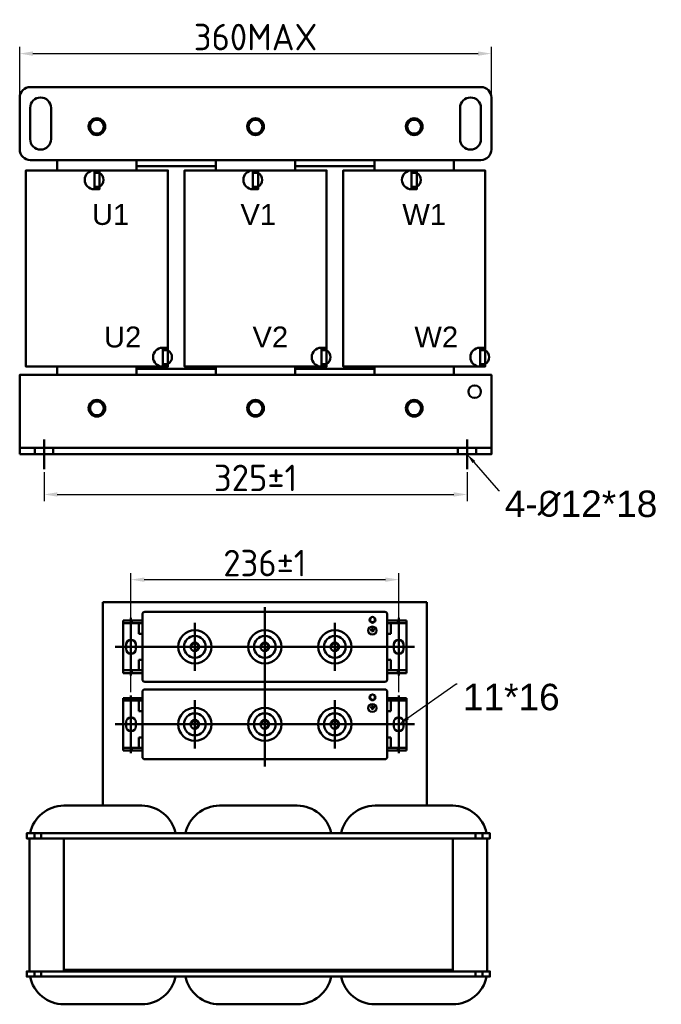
# Model space of a CAD drawing. Header units: millimetres. Extents: x -588 to 569, y 170 to 914.
# Tile 1 of 2: x -588 to -104, y 170 to 914. Entities that reach past the tile are written whole.
import ezdxf
from ezdxf import colors
from ezdxf.entities.mleader import LeaderData, LeaderLine
from ezdxf.math import Vec2, Vec3

# ---------------------------------------------------------------- set-up
doc = ezdxf.new("R2010")
doc.units = ezdxf.units.MM
doc.layers.get('0').update_dxf_attribs({"lineweight": 50})
doc.styles.add('GOST-2.304_Type-B', font='GOST Common.ttf')
doc.styles.get("Standard").update_dxf_attribs({"font": 'arial.ttf'})
doc.dimstyles.new('ISO-25', dxfattribs={"dimtxt": 5, "dimasz": 2.5, "dimexe": 1.25, "dimexo": 0.625, "dimtad": 1, "dimtoh": 1, "dimdec": 0, "dimtxsty": 'GOST-2.304_Type-B', "dimcen": 2.5, "dimadec": 0, "dimazin": 0, "dimtfac": 1, "dimtdec": 0, "dimtmove": 0, "dimatfit": 3, "dimfxl": 1, "dimarcsym": 0})

# ---------------------------------------------------------------- blocks, each defined once
blk = doc.blocks.new('*D31')
at = {"color": 0, "lineweight": -2, "transparency": 16777216}
for p, q in [((-570.1, 571.87), (-570.1, 550.15)), ((-250.74, 571.87), (-250.74, 550.15)), ((-560.1, 555.15), (-260.74, 555.15))]:
    blk.add_line(p, q, dxfattribs=at)
at = {"color": 0, "transparency": 16777216}
for points in [[(-560.1, 556.82), (-560.1, 553.49), (-570.1, 555.15)], [(-260.74, 556.82), (-260.74, 553.49), (-250.74, 555.15)]]:
    blk.add_solid(points, dxfattribs=at)
at = {"layer": 'Defpoints', "color": 0, "transparency": 16777216}
for p in [(-570.1, 574.37), (-250.74, 574.37), (-250.74, 555.15)]:
    blk.add_point(p, dxfattribs=at)
at = {"color": 0, "transparency": 16777216, "insert": (-410.42, 567.65), "char_height": 20, "attachment_point": 5, "style": 'GOST-2.304_Type-B'}
blk.add_mtext('325%%P1', dxfattribs=at)
blk = doc.blocks.new('*D29')
at = {"color": 0, "lineweight": -2, "transparency": 16777216}
for p, q in [((-588.48, 857.52), (-588.48, 893.13)), ((-232.36, 857.52), (-232.36, 893.13)), ((-578.48, 888.13), (-242.36, 888.13))]:
    blk.add_line(p, q, dxfattribs=at)
at = {"color": 0, "transparency": 16777216}
for points in [[(-578.48, 889.8), (-578.48, 886.46), (-588.48, 888.13)], [(-242.36, 889.8), (-242.36, 886.46), (-232.36, 888.13)]]:
    blk.add_solid(points, dxfattribs=at)
at = {"layer": 'Defpoints', "color": 0, "transparency": 16777216}
for p in [(-232.36, 888.13), (-588.48, 855.02), (-232.36, 855.02)]:
    blk.add_point(p, dxfattribs=at)
at = {"color": 0, "transparency": 16777216, "insert": (-410.42, 900.63), "char_height": 20, "attachment_point": 5, "style": 'GOST-2.304_Type-B'}
blk.add_mtext('360MAX', dxfattribs=at)
blk = doc.blocks.new('*D30')
at = {"color": 0, "lineweight": -2, "transparency": 16777216}
for p, q in [((-504.46, 405.84), (-504.46, 495.82)), ((-302.35, 405.84), (-302.35, 495.82)), ((-494.46, 490.82), (-312.35, 490.82))]:
    blk.add_line(p, q, dxfattribs=at)
at = {"color": 0, "transparency": 16777216}
for points in [[(-494.46, 492.48), (-494.46, 489.15), (-504.46, 490.82)], [(-312.35, 492.48), (-312.35, 489.15), (-302.35, 490.82)]]:
    blk.add_solid(points, dxfattribs=at)
at = {"layer": 'Defpoints', "color": 0, "transparency": 16777216}
for p in [(-302.35, 490.82), (-504.46, 403.34), (-302.35, 403.34)]:
    blk.add_point(p, dxfattribs=at)
at = {"color": 0, "transparency": 16777216, "insert": (-403.41, 503.32), "char_height": 20, "attachment_point": 5, "style": 'GOST-2.304_Type-B'}
blk.add_mtext('236±1', dxfattribs=at)

msp = doc.modelspace()

# ---------------------------------------------------------------- hatches: boundary and pattern name
h = msp.add_hatch(color=256)
h.set_gradient(color1=(250, 250, 255), one_color=1, tint=1)
edge = h.paths.add_edge_path()
edge.add_line((-322.32, 450.94), (-321.66, 450.94))
edge.add_arc((-321.66, 451.16), 0.222, -90, 0)
edge.add_arc((-321.66, 451.16), 0.222, 0, 90)
edge.add_line((-321.66, 451.38), (-322.32, 451.38))
edge.add_line((-322.32, 451.38), (-322.98, 451.38))
edge.add_arc((-322.98, 451.16), 0.222, 90, 180)
edge.add_arc((-322.98, 451.16), 0.222, 180, 270)
edge.add_line((-322.98, 450.94), (-322.32, 450.94))
edge = h.paths.add_edge_path()
edge.add_line((-322.54, 454.35), (-322.54, 453.39))
edge.add_line((-322.54, 453.39), (-323.96, 453.39))
edge.add_arc((-323.96, 453.17), 0.222, 90, 180)
edge.add_line((-324.18, 453.17), (-324.18, 453.17))
edge.add_arc((-323.96, 453.17), 0.222, -180, -90)
edge.add_line((-323.96, 452.94), (-322.32, 452.94))
edge.add_line((-322.32, 452.94), (-320.68, 452.94))
edge.add_arc((-320.68, 453.17), 0.222, -90, 0)
edge.add_line((-320.46, 453.17), (-320.46, 453.17))
edge.add_arc((-320.68, 453.17), 0.222, 0, 90)
edge.add_line((-320.68, 453.39), (-322.1, 453.39))
edge.add_line((-322.1, 453.39), (-322.1, 454.35))
edge.add_arc((-322.32, 454.35), 0.222, 0, 90)
edge.add_arc((-322.32, 454.35), 0.222, 90, 180)
edge = h.paths.add_edge_path()
edge.add_arc((-323.46, 452.16), 0.222, 90, 180)
edge.add_arc((-323.46, 452.16), 0.222, -180, -90)
edge.add_line((-323.46, 451.94), (-322.32, 451.94))
edge.add_line((-322.32, 451.94), (-321.18, 451.94))
edge.add_arc((-321.18, 452.16), 0.222, -90, 0)
edge.add_arc((-321.18, 452.16), 0.222, 0, 90)
edge.add_line((-321.18, 452.38), (-322.32, 452.38))
edge.add_line((-322.32, 452.38), (-323.46, 452.38))
h = msp.add_hatch(color=256)
h.set_gradient(color1=(250, 250, 255), one_color=1, tint=1)
edge = h.paths.add_edge_path()
edge.add_line((-322.32, 392.39), (-321.66, 392.39))
edge.add_arc((-321.66, 392.61), 0.222, -90, 0)
edge.add_arc((-321.66, 392.61), 0.222, 0, 90)
edge.add_line((-321.66, 392.83), (-322.32, 392.83))
edge.add_line((-322.32, 392.83), (-322.98, 392.83))
edge.add_arc((-322.98, 392.61), 0.222, 90, 180)
edge.add_arc((-322.98, 392.61), 0.222, 180, 270)
edge.add_line((-322.98, 392.39), (-322.32, 392.39))
edge = h.paths.add_edge_path()
edge.add_line((-322.54, 395.8), (-322.54, 394.84))
edge.add_line((-322.54, 394.84), (-323.96, 394.84))
edge.add_arc((-323.96, 394.62), 0.222, 90, 180)
edge.add_line((-324.18, 394.62), (-324.18, 394.62))
edge.add_arc((-323.96, 394.62), 0.222, -180, -90)
edge.add_line((-323.96, 394.39), (-322.32, 394.39))
edge.add_line((-322.32, 394.39), (-320.68, 394.39))
edge.add_arc((-320.68, 394.62), 0.222, -90, 0)
edge.add_line((-320.46, 394.62), (-320.46, 394.62))
edge.add_arc((-320.68, 394.62), 0.222, 0, 90)
edge.add_line((-320.68, 394.84), (-322.1, 394.84))
edge.add_line((-322.1, 394.84), (-322.1, 395.8))
edge.add_arc((-322.32, 395.8), 0.222, 0, 90)
edge.add_arc((-322.32, 395.8), 0.222, 90, 180)
edge = h.paths.add_edge_path()
edge.add_arc((-323.46, 393.61), 0.222, 90, 180)
edge.add_arc((-323.46, 393.61), 0.222, -180, -90)
edge.add_line((-323.46, 393.39), (-322.32, 393.39))
edge.add_line((-322.32, 393.39), (-321.18, 393.39))
edge.add_arc((-321.18, 393.61), 0.222, -90, 0)
edge.add_arc((-321.18, 393.61), 0.222, 0, 90)
edge.add_line((-321.18, 393.83), (-322.32, 393.83))
edge.add_line((-322.32, 393.83), (-323.46, 393.83))

# ---------------------------------------------------------------- linework, layer by layer
for p, q in [((-560.12, 799.87), (-560.12, 807.75)), ((-500.24, 799.87), (-500.24, 807.75)), ((-440.36, 799.87), (-440.36, 807.75)), ((-380.48, 799.87), (-380.48, 807.75)), ((-320.6, 799.87), (-320.6, 807.75)), ((-260.72, 799.87), (-260.72, 807.75)), ((-480.46, 665.95), (-480.46, 664.19)), ((-360.7, 665.95), (-360.7, 664.19)), ((-240.94, 665.95), (-240.94, 664.19)), ((-500.24, 650.17), (-500.24, 645.44)), ((-440.36, 650.17), (-440.36, 645.44)), ((-380.48, 650.17), (-380.48, 645.44)), ((-320.6, 650.17), (-320.6, 645.44)), ((-570.1, 574.37), (-570.1, 596.76)), ((-250.74, 574.37), (-250.74, 596.76)), ((-232.36, 590.29), (-588.48, 590.29)), ((-577.06, 590.41), (-577.06, 585.56)), ((-563.15, 590.41), (-563.15, 585.56)), ((-257.69, 590.41), (-257.69, 585.56)), ((-243.78, 590.41), (-243.78, 585.56)), ((-577.06, 585.56), (-563.15, 585.56)), ((-243.78, 585.56), (-257.69, 585.56)), ((-525.74, 473.79), (-281.07, 473.79)), ((-403.41, 469.97), (-403.41, 349.69)), ((-281.07, 473.79), (-281.07, 320.11)), ((-495.87, 464.53), (-495.87, 415.65)), ((-493.89, 466.51), (-312.92, 466.51)), ((-310.94, 464.53), (-310.94, 415.65)), ((-456.25, 458.3), (-456.25, 421.88)), ((-403.41, 458.3), (-403.41, 421.88)), ((-350.57, 458.3), (-350.57, 421.88)), ((-512.39, 440.09), (-516.35, 440.09)), ((-493.89, 440.09), (-312.92, 440.09)), ((-362.15, 440.09), (-325.78, 440.09)), ((-294.43, 440.09), (-290.47, 440.09)), ((-493.89, 413.67), (-312.92, 413.67)), ((-495.87, 405.98), (-495.87, 357.1)), ((-493.89, 407.96), (-312.92, 407.96)), ((-310.94, 405.98), (-310.94, 357.1)), ((-456.25, 399.76), (-456.25, 363.33)), ((-403.41, 399.76), (-403.41, 363.33)), ((-350.57, 399.76), (-350.57, 363.33)), ((-512.39, 381.54), (-516.35, 381.54)), ((-493.89, 381.54), (-312.92, 381.54)), ((-362.15, 381.54), (-325.78, 381.54)), ((-294.43, 381.54), (-290.47, 381.54)), ((-493.89, 355.12), (-312.92, 355.12)), ((-577.42, 299.23), (-577.42, 295.32)), ((-572.22, 295.32), (-572.22, 299.23)), ((-244.41, 295.32), (-244.41, 299.23)), ((-239.21, 299.23), (-239.21, 295.32)), ((-555.1, 295.32), (-555.1, 294.01)), ((-261.53, 294.01), (-261.53, 287.49)), ((-261.53, 196.16), (-261.53, 202.68)), ((-577.42, 190.94), (-577.42, 194.85)), ((-572.22, 194.85), (-572.22, 190.94)), ((-555.1, 196.16), (-555.1, 194.85)), ((-268.05, 196.16), (-261.53, 196.16)), ((-261.53, 196.16), (-261.53, 196.16)), ((-261.53, 196.16), (-261.53, 194.85)), ((-261.53, 196.16), (-261.53, 196.16)), ((-261.53, 196.16), (-261.53, 194.85)), ((-244.41, 194.85), (-244.41, 190.94)), ((-239.21, 190.94), (-239.21, 194.85))]:
    msp.add_line(p, q)
at = {"color": 0}
for p, q in [((-504.46, 439.76), (-504.46, 461.89)), ((-302.35, 439.76), (-302.35, 461.89)), ((-495.87, 459.9), (-510.41, 459.9)), ((-510.41, 459.9), (-510.41, 420.28)), ((-495.87, 458.05), (-510.41, 458.05)), ((-495.87, 459.9), (-504.13, 459.9)), ((-503.8, 458.05), (-503.8, 459.9)), ((-495.87, 458.05), (-503.8, 458.05)), ((-495.87, 458.05), (-498.52, 458.05)), ((-498.52, 458.05), (-498.52, 450)), ((-495.87, 458.05), (-495.87, 459.9)), ((-310.94, 459.9), (-296.41, 459.9)), ((-310.94, 459.9), (-302.68, 459.9)), ((-310.94, 458.05), (-310.94, 459.9)), ((-310.94, 458.05), (-296.41, 458.05)), ((-310.94, 458.05), (-303.01, 458.05)), ((-310.94, 458.05), (-308.3, 458.05)), ((-308.3, 458.05), (-308.3, 450)), ((-303.01, 458.05), (-303.01, 459.9)), ((-296.41, 459.9), (-296.41, 420.28)), ((-495.87, 450), (-498.52, 450)), ((-495.87, 430.18), (-495.87, 450)), ((-310.94, 430.18), (-310.94, 450)), ((-310.94, 450), (-308.3, 450)), ((-493.89, 440.09), (-512.39, 440.09)), ((-508.09, 438.44), (-508.09, 441.74)), ((-504.46, 441.74), (-504.46, 418.29)), ((-500.83, 441.74), (-500.83, 438.44)), ((-495.87, 440.09), (-495.87, 430.18)), ((-312.92, 440.09), (-294.43, 440.09)), ((-310.94, 440.09), (-310.94, 430.18)), ((-305.99, 441.74), (-305.99, 438.44)), ((-302.35, 441.74), (-302.35, 418.29)), ((-298.72, 438.44), (-298.72, 441.74)), ((-498.52, 430.18), (-498.52, 422.32)), ((-495.87, 430.18), (-498.52, 430.18)), ((-310.94, 430.18), (-308.3, 430.18)), ((-308.3, 430.18), (-308.3, 422.32)), ((-495.87, 420.28), (-510.41, 420.28)), ((-495.87, 422.32), (-510.15, 422.32)), ((-495.87, 422.32), (-503.8, 422.32)), ((-503.8, 422.32), (-503.8, 420.28)), ((-495.87, 420.28), (-495.87, 422.32)), ((-310.94, 422.32), (-296.66, 422.32)), ((-310.94, 422.32), (-303.01, 422.32)), ((-310.94, 420.28), (-310.94, 422.32)), ((-310.94, 420.28), (-296.41, 420.28)), ((-303.01, 422.32), (-303.01, 420.28)), ((-504.46, 381.21), (-504.46, 403.34)), ((-302.35, 381.21), (-302.35, 403.34)), ((-495.87, 401.36), (-510.41, 401.36)), ((-510.41, 401.36), (-510.41, 361.73)), ((-495.87, 399.5), (-510.41, 399.5)), ((-495.87, 401.36), (-504.13, 401.36)), ((-503.8, 399.5), (-503.8, 401.36)), ((-495.87, 399.5), (-503.8, 399.5)), ((-495.87, 399.5), (-498.52, 399.5)), ((-498.52, 399.5), (-498.52, 391.45)), ((-495.87, 399.5), (-495.87, 401.36)), ((-310.94, 401.36), (-296.41, 401.36)), ((-310.94, 401.36), (-302.68, 401.36)), ((-310.94, 399.5), (-310.94, 401.36)), ((-310.94, 399.5), (-296.41, 399.5)), ((-310.94, 399.5), (-303.01, 399.5)), ((-310.94, 399.5), (-308.3, 399.5)), ((-308.3, 399.5), (-308.3, 391.45)), ((-303.01, 399.5), (-303.01, 401.36)), ((-296.41, 401.36), (-296.41, 361.73)), ((-495.87, 391.45), (-498.52, 391.45)), ((-495.87, 371.63), (-495.87, 391.45)), ((-310.94, 371.63), (-310.94, 391.45)), ((-310.94, 391.45), (-308.3, 391.45)), ((-493.89, 381.54), (-512.39, 381.54)), ((-508.09, 379.89), (-508.09, 383.19)), ((-504.46, 383.19), (-504.46, 359.74)), ((-500.83, 383.19), (-500.83, 379.89)), ((-495.87, 381.54), (-495.87, 371.63)), ((-312.92, 381.54), (-294.43, 381.54)), ((-310.94, 381.54), (-310.94, 371.63)), ((-305.99, 383.19), (-305.99, 379.89)), ((-302.35, 383.19), (-302.35, 359.74)), ((-298.72, 379.89), (-298.72, 383.19)), ((-498.52, 371.63), (-498.52, 363.77)), ((-495.87, 371.63), (-498.52, 371.63)), ((-310.94, 371.63), (-308.3, 371.63)), ((-308.3, 371.63), (-308.3, 363.77)), ((-495.87, 361.73), (-510.41, 361.73)), ((-495.87, 363.77), (-510.15, 363.77)), ((-495.87, 363.77), (-503.8, 363.77)), ((-503.8, 363.77), (-503.8, 361.73)), ((-495.87, 361.73), (-495.87, 363.77)), ((-310.94, 363.77), (-296.66, 363.77)), ((-310.94, 363.77), (-303.01, 363.77)), ((-310.94, 361.73), (-310.94, 363.77)), ((-310.94, 361.73), (-296.41, 361.73)), ((-303.01, 363.77), (-303.01, 361.73))]:
    msp.add_line(p, q, dxfattribs=at)
at = {"lineweight": 25}
for p, q in [((-322.54, 454.35), (-322.54, 453.39)), ((-322.1, 454.35), (-322.1, 453.39)), ((-323.96, 453.39), (-322.54, 453.39)), ((-323.96, 452.94), (-322.32, 452.94)), ((-322.32, 452.38), (-323.46, 452.38)), ((-322.32, 451.94), (-323.46, 451.94)), ((-322.81, 453.17), (-322.81, 453.17)), ((-320.68, 452.94), (-322.32, 452.94)), ((-322.32, 452.38), (-321.18, 452.38)), ((-322.32, 451.94), (-321.18, 451.94)), ((-322.31, 452.16), (-322.31, 452.16)), ((-320.68, 453.39), (-322.1, 453.39)), ((-320.96, 452.16), (-320.96, 452.16)), ((-320.46, 453.17), (-320.46, 453.17)), ((-323.96, 394.84), (-322.54, 394.84)), ((-323.96, 394.39), (-322.32, 394.39)), ((-322.81, 394.62), (-322.81, 394.62)), ((-322.54, 395.8), (-322.54, 394.84)), ((-320.68, 394.39), (-322.32, 394.39)), ((-322.1, 395.8), (-322.1, 394.84)), ((-320.68, 394.84), (-322.1, 394.84)), ((-320.46, 394.62), (-320.46, 394.62)), ((-322.32, 393.83), (-323.46, 393.83)), ((-322.32, 393.39), (-323.46, 393.39)), ((-322.32, 393.83), (-321.18, 393.83)), ((-322.32, 393.39), (-321.18, 393.39)), ((-322.31, 393.61), (-322.31, 393.61)), ((-320.96, 393.61), (-320.96, 393.61))]:
    msp.add_line(p, q, dxfattribs=at)
for points in [[(-560.12, 862.9), (-580.6, 862.9, 0.414214), (-588.48, 855.02), (-588.48, 815.62, 0.414214), (-580.6, 807.75), (-260.72, 807.75)], [(-260.72, 862.9), (-240.24, 862.9, -0.414214), (-232.36, 855.02), (-232.36, 815.62, -0.414214), (-240.24, 807.75), (-560.12, 807.75)], [(-580.6, 847.14), (-580.6, 823.5, 1), (-564.84, 823.5), (-564.84, 847.14, 1), (-580.6, 847.14, -0.780904)], [(-240.24, 847.14), (-240.24, 823.5, -1), (-256, 823.5), (-256, 847.14, -1), (-240.24, 847.14, 0.780904)], [(-532.11, 799.87), (-532.29, 799.87, 1), (-532.29, 785.67), (-532.11, 785.67)], [(-532.11, 787.42), (-528.25, 787.42, 0.573603), (-528.25, 798.12), (-532.11, 798.12)], [(-412.35, 799.87), (-412.53, 799.87, 1), (-412.53, 785.67), (-412.35, 785.67)], [(-412.35, 787.42), (-408.49, 787.42, 0.573603), (-408.49, 798.12), (-412.35, 798.12)], [(-292.59, 799.87), (-292.77, 799.87, 1), (-292.77, 785.67), (-292.59, 785.67)], [(-292.59, 787.42), (-288.73, 787.42, 0.573603), (-288.73, 798.12), (-292.59, 798.12)], [(-480.46, 665.95), (-480.64, 665.95, 1), (-480.64, 651.75), (-480.46, 651.75)], [(-480.46, 653.5), (-476.6, 653.5, 0.573603), (-476.6, 664.19), (-480.46, 664.19)], [(-360.7, 665.95), (-360.89, 665.95, 1), (-360.89, 651.75), (-360.7, 651.75)], [(-360.7, 653.5), (-356.84, 653.5, 0.573603), (-356.84, 664.19), (-360.7, 664.19)], [(-240.94, 665.95), (-241.13, 665.95, 1), (-241.13, 651.75), (-240.94, 651.75)], [(-240.94, 653.5), (-237.09, 653.5, 0.573603), (-237.09, 664.19), (-240.94, 664.19)], [(-580.67, 299.23, -0.356394), (-555.1, 320.11), (-496.38, 320.11, -0.356394), (-470.82, 299.23)], [(-463.24, 299.23, -0.356394), (-437.67, 320.11), (-378.96, 320.11, -0.356394), (-353.39, 299.23)], [(-345.81, 299.23, -0.356394), (-320.24, 320.11), (-261.53, 320.11, -0.356394), (-235.96, 299.23, -0.356394)], [(-581.16, 194.85, -0.012506), (-581.19, 196.16), (-581.19, 294.01, -0.012506), (-581.16, 295.32, -0.012506)], [(-235.47, 295.32, -0.012506), (-235.44, 294.01), (-235.44, 196.16, -0.012506), (-235.47, 194.85)], [(-538.79, 170.06), (-555.1, 170.06, -0.356394), (-580.67, 190.94, -0.356394)], [(-470.82, 190.94, -0.356394), (-496.38, 170.06), (-538.79, 170.06)], [(-421.36, 170.06), (-437.67, 170.06, -0.356394), (-463.24, 190.94)], [(-353.39, 190.94, -0.356394), (-378.96, 170.06), (-421.36, 170.06)], [(-303.93, 170.06), (-320.24, 170.06, -0.356394), (-345.81, 190.94)], [(-235.96, 190.94, -0.356394), (-261.53, 170.06), (-303.93, 170.06)]]:
    msp.add_lwpolyline(points, format="xyb")
for points in [[(-560.12, 862.9), (-260.72, 862.9)], [(-560.12, 803.02), (-560.12, 807.75)], [(-260.72, 807.75), (-260.72, 803.02)], [(-476.6, 651.75), (-583.75, 651.75), (-583.75, 799.87), (-476.6, 799.87), (-476.6, 799.87), (-476.6, 651.75)], [(-440.36, 803.02), (-500.24, 803.02)], [(-356.84, 651.75), (-464, 651.75), (-464, 799.87), (-356.84, 799.87), (-356.84, 799.87), (-356.84, 651.75)], [(-320.6, 803.02), (-380.48, 803.02)], [(-237.09, 651.75), (-344.24, 651.75), (-344.24, 799.87), (-237.09, 799.87), (-237.09, 799.87), (-237.09, 651.75)], [(-560.12, 645.44), (-560.12, 650.17), (-560.12, 651.75)], [(-500.24, 651.75), (-500.24, 650.17), (-476.6, 650.17)], [(-476.6, 650.17), (-440.36, 650.17), (-440.36, 651.75)], [(-380.48, 651.75), (-380.48, 650.17), (-362.6, 650.17)], [(-362.6, 650.17), (-320.6, 650.17), (-320.6, 651.75)], [(-260.72, 651.75), (-260.72, 650.17), (-260.72, 645.44)], [(-525.74, 473.79), (-525.74, 320.11)], [(-261.53, 295.32), (-583.13, 295.32), (-583.13, 299.23), (-261.53, 299.23)], [(-555.1, 299.23), (-261.53, 299.23)], [(-261.53, 299.23), (-555.1, 299.23)], [(-555.1, 299.23), (-261.53, 299.23)], [(-555.1, 295.32), (-233.49, 295.32), (-233.49, 299.23), (-555.1, 299.23)], [(-470.82, 299.23), (-345.81, 299.23)], [(-261.53, 295.32), (-261.53, 196.16), (-555.1, 196.16), (-555.1, 295.32)], [(-555.1, 295.32), (-261.53, 295.32)], [(-261.53, 295.32), (-555.1, 295.32)], [(-261.53, 194.85), (-583.13, 194.85), (-583.13, 190.94), (-261.53, 190.94)], [(-555.1, 194.85), (-261.53, 194.85)], [(-555.1, 194.85), (-233.49, 194.85), (-233.49, 190.94), (-555.1, 190.94)], [(-261.53, 190.94), (-555.1, 190.94)]]:
    msp.add_lwpolyline(points)
for points in [[(-533.19, 838.18), (-536.21, 832.96), (-533.19, 827.74), (-527.16, 827.74), (-524.15, 832.96), (-527.16, 838.18)], [(-413.44, 838.18), (-416.45, 832.96), (-413.44, 827.74), (-407.4, 827.74), (-404.39, 832.96), (-407.4, 838.18)], [(-293.68, 838.18), (-296.69, 832.96), (-293.68, 827.74), (-287.65, 827.74), (-284.63, 832.96), (-287.65, 838.18)], [(-532.11, 799.87), (-528.25, 799.87), (-528.25, 785.67), (-532.11, 785.67)], [(-412.35, 799.87), (-408.49, 799.87), (-408.49, 785.67), (-412.35, 785.67)], [(-292.59, 799.87), (-288.73, 799.87), (-288.73, 785.67), (-292.59, 785.67)], [(-480.46, 665.95), (-476.6, 665.95), (-476.6, 651.75), (-480.46, 651.75)], [(-360.7, 665.95), (-356.84, 665.95), (-356.84, 651.75), (-360.7, 651.75)], [(-240.94, 665.95), (-237.09, 665.95), (-237.09, 651.75), (-240.94, 651.75)], [(-588.48, 585.56), (-232.36, 585.56), (-232.36, 645.44), (-588.48, 645.44)], [(-533.19, 625.45), (-536.21, 620.23), (-533.19, 615.01), (-527.16, 615.01), (-524.15, 620.23), (-527.16, 625.45)], [(-413.44, 625.45), (-416.45, 620.23), (-413.44, 615.01), (-407.4, 615.01), (-404.39, 620.23), (-407.4, 625.45)], [(-293.68, 625.45), (-296.69, 620.23), (-293.68, 615.01), (-287.65, 615.01), (-284.63, 620.23), (-287.65, 625.45)]]:
    msp.add_lwpolyline(points, close=True)
for centre, radius in [((-530.18, 832.96), 6.3), ((-530.18, 832.96), 6.3), ((-530.18, 832.96), 5.22), ((-410.42, 832.96), 6.3), ((-410.42, 832.96), 6.3), ((-410.42, 832.96), 5.22), ((-290.66, 832.96), 6.3), ((-290.66, 832.96), 6.3), ((-290.66, 832.96), 5.22), ((-244.96, 632.84), 4.73), ((-530.18, 620.23), 6.3), ((-530.18, 620.23), 5.22), ((-410.42, 620.23), 6.3), ((-410.42, 620.23), 6.3), ((-410.42, 620.23), 5.22), ((-290.66, 620.23), 6.3), ((-290.66, 620.23), 6.3), ((-290.66, 620.23), 5.22), ((-322.13, 460.43), 2.2), ((-456.25, 440.09), 12.55), ((-456.25, 440.09), 8.26), ((-403.41, 440.09), 12.55), ((-403.41, 440.09), 8.26), ((-350.57, 440.09), 12.55), ((-350.57, 440.09), 8.26), ((-456.25, 440.09), 3.3), ((-403.41, 440.09), 3.3), ((-350.57, 440.09), 3.3), ((-322.13, 401.88), 2.2), ((-456.25, 381.54), 12.55), ((-456.25, 381.54), 8.26), ((-403.41, 381.54), 12.55), ((-403.41, 381.54), 8.26), ((-350.57, 381.54), 12.55), ((-350.57, 381.54), 8.26), ((-456.25, 381.54), 3.3), ((-403.41, 381.54), 3.3), ((-350.57, 381.54), 3.3)]:
    msp.add_circle(centre, radius)
for centre, radius in [((-322.25, 452.38), 3.44), ((-322.25, 452.38), 2.73), ((-322.25, 393.83), 3.44), ((-322.25, 393.83), 2.73)]:
    msp.add_circle(centre, radius, dxfattribs=at)
for centre, radius, start, end in [((-493.89, 464.53), 1.98, 90, 180), ((-322.13, 460.43), 1.87, 120, 45), ((-312.92, 464.53), 1.98, 0, 90), ((-456.25, 440.09), 2.64, 270, 180), ((-403.41, 440.09), 2.64, 270, 180), ((-350.57, 440.09), 2.64, 270, 180), ((-493.89, 415.65), 1.98, 180, 270), ((-312.92, 415.65), 1.98, 270, 0), ((-493.89, 405.98), 1.98, 90, 180), ((-322.13, 401.88), 1.87, 120, 45), ((-312.92, 405.98), 1.98, 0, 90), ((-456.25, 381.54), 2.64, 270, 180), ((-403.41, 381.54), 2.64, 270, 180), ((-350.57, 381.54), 2.64, 270, 180), ((-493.89, 357.1), 1.98, 180, 270), ((-312.92, 357.1), 1.98, 270, 0)]:
    msp.add_arc(centre, radius, start, end)
for centre, start, end in [((-322.32, 454.35), 90, 180), ((-322.32, 454.35), 0, 90), ((-322.59, 453.17), 90, 180), ((-322.59, 453.17), 180, 270), ((-322.09, 452.16), 90, 180), ((-322.09, 452.16), 180, 270), ((-321.18, 452.16), 0, 90), ((-321.18, 452.16), 270, 0), ((-320.68, 453.17), 0, 90), ((-320.68, 453.17), 270, 0), ((-322.59, 394.62), 90, 180), ((-322.59, 394.62), 180, 270), ((-322.32, 395.8), 90, 180), ((-322.32, 395.8), 0, 90), ((-320.68, 394.62), 0, 90), ((-320.68, 394.62), 270, 0), ((-322.09, 393.61), 90, 180), ((-322.09, 393.61), 180, 270), ((-321.18, 393.61), 0, 90), ((-321.18, 393.61), 270, 0)]:
    msp.add_arc(centre, 0.222, start, end, dxfattribs=at)
at = {"color": 0}
for centre, start, end in [((-504.46, 441.74), 0, 180), ((-302.35, 441.74), 0, 180), ((-504.46, 438.44), 180, 0), ((-302.35, 438.44), 180, 0), ((-504.46, 383.19), 0, 180), ((-302.35, 383.19), 0, 180), ((-504.46, 379.89), 180, 0), ((-302.35, 379.89), 180, 0)]:
    msp.add_arc(centre, 3.63, start, end, dxfattribs=at)

# ---------------------------------------------------------------- texts
at = {"char_height": 15.758, "attachment_point": 1}
for s, insert in [('U1', (-533.94, 774.52)), ('V1', (-421.84, 774.52)), ('W1', (-299.61, 774.52)), ('U2', (-524.85, 681.98)), ('V2', (-412.75, 681.98)), ('W2', (-290.52, 681.98))]:
    msp.add_mtext_dynamic_manual_height_columns(s, width=42.7517, gutter_width=24.62, heights=[0], dxfattribs=dict(at, insert=insert))

# ---------------------------------------------------------------- dimensions: what is measured, and where the dimension line sits
for base, p1, p2, text, picture, middle in [((-232.36, 888.13), (-588.48, 855.02), (-232.36, 855.02), '360MAX', '*D29', (-410.42, 900.63)), ((-250.74, 555.15), (-570.1, 574.37), (-250.74, 574.37), '325%%P1', '*D31', (-410.42, 567.65)), ((-302.35, 490.82), (-504.46, 403.34), (-302.35, 403.34), '236±1', '*D30', (-403.41, 503.32))]:
    dim = msp.add_linear_dim(base=base, p1=p1, p2=p2, text=text, dimstyle='ISO-25')
    dim.commit()
    dim.dimension.update_dxf_attribs({"geometry": picture, "text_midpoint": middle})

# ---------------------------------------------------------------- leaders
ml = msp.add_multileader_mtext('Standard')
ml.set_content('4-{\\fISOCPEUR|b0|i0|c0|p34;%%C}12*18', color=256)
ml.set_leader_properties()
ml.build(insert=Vec2(0, 0))
ml.multileader.update_dxf_attribs({"text_left_attachment_type": 0, "text_right_attachment_type": 0, "text_top_attachment_type": 0, "text_bottom_attachment_type": 0, "dogleg_length": 0.36, "arrow_head_size": 7.88, "scale": 4})
ctx = ml.context
ctx.base_point, ctx.scale, ctx.char_height, ctx.arrow_head_size, ctx.landing_gap_size, ctx.plane_origin = Vec3(-226.21, 558.12), 4, 20, 7.88, 3.94, Vec3(-243.78, 585.56)
ctx.left_attachment, ctx.right_attachment = 0, 0
notes = []
notes.append((ctx, [(0, (1, 1, 0), (-226.92, 558.12), (1, 0), 0.709, [(0, [(-250.74, 585.56)], 256, [])])]))
ctx.mtext.insert, ctx.mtext.flow_direction = Vec3(-222.27, 558.12), 5
ml = msp.add_multileader_mtext('Standard')
ml.set_content('11*16', color=256)
ml.set_leader_properties()
ml.build(insert=Vec2(0, 0))
ml.multileader.update_dxf_attribs({"text_left_attachment_type": 0, "text_right_attachment_type": 0, "text_top_attachment_type": 0, "text_bottom_attachment_type": 0, "dogleg_length": 0.36, "arrow_head_size": 8.49, "scale": 4})
ctx = ml.context
ctx.base_point, ctx.scale, ctx.char_height, ctx.arrow_head_size, ctx.landing_gap_size, ctx.plane_origin = Vec3(-258.11, 412.16), 4, 20, 8.49, 4.25, Vec3(-302.35, 381.54)
ctx.left_attachment, ctx.right_attachment = 0, 0
notes.append((ctx, [(0, (1, 1, 0), (-258.88, 412.16), (1, 0), 0.764, [(0, [(-302.35, 381.54)], 256, [])])]))
ctx.mtext.insert, ctx.mtext.flow_direction = Vec3(-253.86, 412.16), 5
for ctx, leaders in notes:
    for number, flags, end, landing, length, lines in leaders:
        leader = LeaderData()
        leader.index, (leader.has_last_leader_line, leader.has_dogleg_vector, leader.attachment_direction) = number, flags
        leader.last_leader_point, leader.dogleg_vector, leader.dogleg_length = Vec3(end), Vec3(landing), length
        for number, points, colour, breaks in lines:
            line = LeaderLine()
            line.index, line.vertices, line.color, line.breaks = number, Vec3.list(points), colors.encode_raw_color(colour), breaks
            leader.lines.append(line)
        ctx.leaders.append(leader)

doc.saveas('drawing.dxf')
